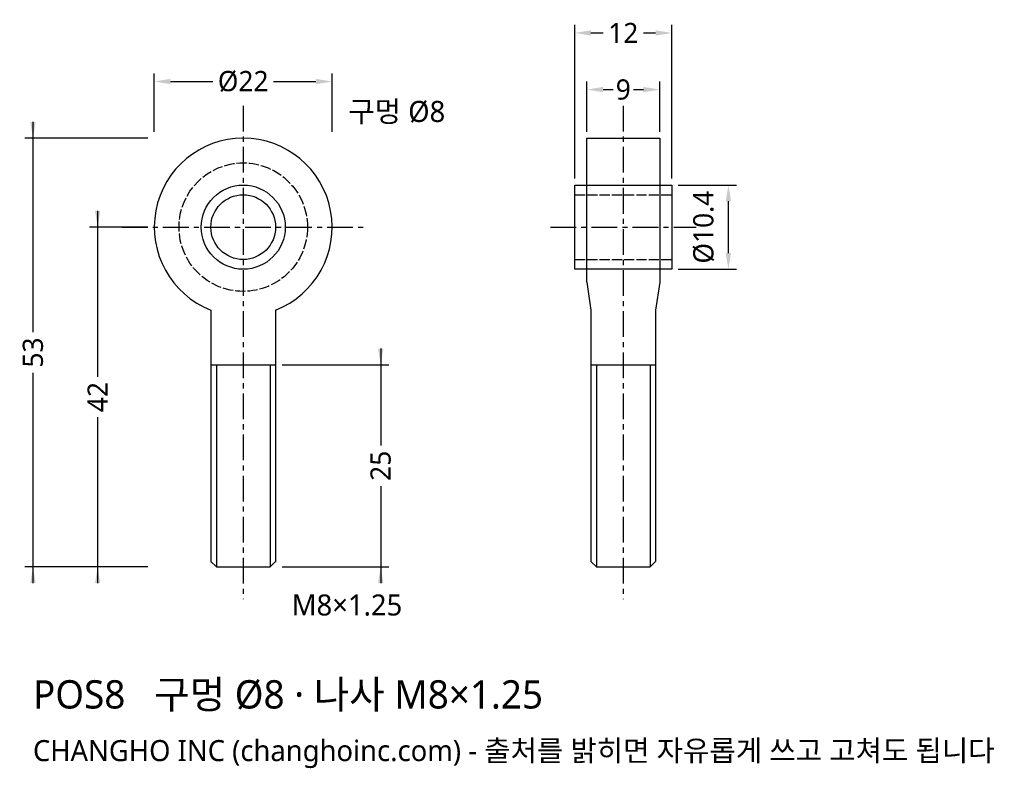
# Model space of a CAD drawing. Header units: millimetres. Extents: x -28 to 94, y -67 to 26.
import ezdxf

# ---------------------------------------------------------------- set-up
doc = ezdxf.new("R2010")
doc.units = ezdxf.units.MM
doc.linetypes.add('CENTER', pattern=[5.08, 3.175, -0.635, 0.635, -0.635])
doc.linetypes.add('DASHED', pattern=[1.524, 1.27, -0.254])
for name, color, linetype in [('나사선', 8, 'CONTINUOUS'), ('문자', 7, 'CONTINUOUS'), ('숨은선', 3, 'DASHED'), ('외형선', 7, 'CONTINUOUS'), ('중심선', 1, 'CENTER'), ('치수', 4, 'CONTINUOUS')]:
    doc.layers.add(name, color=color, linetype=linetype)
doc.styles.add('CH_KOR', font='malgun.ttf')
doc.dimstyles.new('CH_DIM', dxfattribs={"dimtxt": 2.5, "dimasz": 2, "dimexe": 1, "dimexo": 0.8, "dimgap": 0.8, "dimtad": 1, "dimdec": 1, "dimdsep": 46, "dimtxsty": 'CH_KOR', "dimcen": 2.5, "dimclrd": 4, "dimclre": 4, "dimclrt": 4, "dimazin": 3, "dimtfac": 1, "dimtmove": 0, "dimatfit": 3})

# ---------------------------------------------------------------- blocks, each defined once
blk = doc.blocks.new('_CLOSEDFILLED')
at = {"color": 0, "linetype": 'BYBLOCK'}
blk.add_solid([(-1, 0.164), (0, 0), (-1, -0.164)], dxfattribs=at)
blk = doc.blocks.new('*D1')
at = {"color": 4}
for p, q in [((-11, 11.8), (-11, 19)), ((11, 11.8), (11, 19)), ((-9, 18), (-3.75, 18)), ((3.75, 18), (9, 18))]:
    blk.add_line(p, q, dxfattribs=at)
at = {"layer": 'Defpoints'}
for p in [(-11, 18), (-11, 11), (11, 11)]:
    blk.add_point(p, dxfattribs=at)
at = {"layer": '치수', "color": 4, "xscale": 2, "yscale": 2, "rotation": 180}
blk.add_blockref('_CLOSEDFILLED', (-11, 18), dxfattribs=at)
at = {"layer": '치수', "color": 4, "xscale": 2, "yscale": 2}
blk.add_blockref('_CLOSEDFILLED', (11, 18), dxfattribs=at)
at = {"layer": '치수', "color": 4, "insert": (0, 18), "char_height": 2.5, "attachment_point": 5, "style": 'CH_KOR'}
blk.add_mtext('Ø22', dxfattribs=at)
blk = doc.blocks.new('*D2')
at = {"color": 4}
for p, q in [((-18, 2), (-18, -18.5)), ((-11.8, 0), (-19, 0)), ((-18, -23.5), (-18, -44)), ((-11.8, -42), (-19, -42))]:
    blk.add_line(p, q, dxfattribs=at)
at = {"layer": 'Defpoints'}
for p in [(-18, 0), (-11, 0), (-11, -42)]:
    blk.add_point(p, dxfattribs=at)
at = {"layer": '치수', "color": 4, "xscale": 2, "yscale": 2}
for p, rotation in [((-18, 0), 270), ((-18, -42), 90)]:
    blk.add_blockref('_CLOSEDFILLED', p, dxfattribs=dict(at, rotation=rotation))
at = {"layer": '치수', "color": 4, "insert": (-18, -21), "char_height": 2.5, "attachment_point": 5, "rotation": 90, "style": 'CH_KOR'}
blk.add_mtext('42', dxfattribs=at)
blk = doc.blocks.new('*D3')
at = {"color": 4}
for p, q in [((-26, 13), (-26, -13)), ((-11.8, 11), (-27, 11)), ((-26, -18), (-26, -44)), ((-11.8, -42), (-27, -42))]:
    blk.add_line(p, q, dxfattribs=at)
at = {"layer": 'Defpoints'}
for p in [(-26, 11), (-11, 11), (-11, -42)]:
    blk.add_point(p, dxfattribs=at)
at = {"layer": '치수', "color": 4, "xscale": 2, "yscale": 2}
for p, rotation in [((-26, 11), 270), ((-26, -42), 90)]:
    blk.add_blockref('_CLOSEDFILLED', p, dxfattribs=dict(at, rotation=rotation))
at = {"layer": '치수', "color": 4, "insert": (-26, -15.5), "char_height": 2.5, "attachment_point": 5, "rotation": 90, "style": 'CH_KOR'}
blk.add_mtext('53', dxfattribs=at)
blk = doc.blocks.new('*D4')
at = {"color": 4}
for p, q in [((17, -15), (17, -27)), ((4.8, -17), (18, -17)), ((17, -32), (17, -44)), ((4.8, -42), (18, -42))]:
    blk.add_line(p, q, dxfattribs=at)
at = {"layer": 'Defpoints'}
for p in [(4, -17), (17, -17), (4, -42)]:
    blk.add_point(p, dxfattribs=at)
at = {"layer": '치수', "color": 4, "xscale": 2, "yscale": 2}
for p, rotation in [((17, -17), 270), ((17, -42), 90)]:
    blk.add_blockref('_CLOSEDFILLED', p, dxfattribs=dict(at, rotation=rotation))
at = {"layer": '치수', "color": 4, "insert": (17, -29.5), "char_height": 2.5, "attachment_point": 5, "rotation": 90, "style": 'CH_KOR'}
blk.add_mtext('25', dxfattribs=at)
blk = doc.blocks.new('*D5')
at = {"color": 4}
for p, q in [((41, 6), (41, 25)), ((53, 6), (53, 25)), ((43, 24), (44.5, 24)), ((49.5, 24), (51, 24))]:
    blk.add_line(p, q, dxfattribs=at)
at = {"layer": 'Defpoints'}
for p in [(41, 24), (41, 5.2), (53, 5.2)]:
    blk.add_point(p, dxfattribs=at)
at = {"layer": '치수', "color": 4, "xscale": 2, "yscale": 2, "rotation": 180}
blk.add_blockref('_CLOSEDFILLED', (41, 24), dxfattribs=at)
at = {"layer": '치수', "color": 4, "xscale": 2, "yscale": 2}
blk.add_blockref('_CLOSEDFILLED', (53, 24), dxfattribs=at)
at = {"layer": '치수', "color": 4, "insert": (47, 24), "char_height": 2.5, "attachment_point": 5, "style": 'CH_KOR'}
blk.add_mtext('12', dxfattribs=at)
blk = doc.blocks.new('*D6')
at = {"color": 4}
for p, q in [((42.5, 11.8), (42.5, 18)), ((51.5, 11.8), (51.5, 18)), ((44.5, 17), (45.75, 17)), ((48.25, 17), (49.5, 17))]:
    blk.add_line(p, q, dxfattribs=at)
at = {"layer": 'Defpoints'}
for p in [(42.5, 17), (42.5, 11), (51.5, 11)]:
    blk.add_point(p, dxfattribs=at)
at = {"layer": '치수', "color": 4, "xscale": 2, "yscale": 2, "rotation": 180}
blk.add_blockref('_CLOSEDFILLED', (42.5, 17), dxfattribs=at)
at = {"layer": '치수', "color": 4, "xscale": 2, "yscale": 2}
blk.add_blockref('_CLOSEDFILLED', (51.5, 17), dxfattribs=at)
at = {"layer": '치수', "color": 4, "insert": (47, 17), "char_height": 2.5, "attachment_point": 5, "style": 'CH_KOR'}
blk.add_mtext('9', dxfattribs=at)

msp = doc.modelspace()

# ---------------------------------------------------------------- linework, layer by layer
at = {"layer": '나사선'}
for p, q in [((-4, -17), (4, -17)), ((-3.32, -17), (-3.32, -42)), ((3.32, -17), (3.32, -42)), ((43, -17), (51, -17)), ((43.68, -17), (43.68, -42)), ((50.32, -17), (50.32, -42))]:
    msp.add_line(p, q, dxfattribs=at)
at = {"layer": '숨은선'}
for p, q in [((41, 4), (53, 4)), ((41, -4), (53, -4))]:
    msp.add_line(p, q, dxfattribs=at)
msp.add_circle((0, 0), 7.94, dxfattribs=at)
at = {"layer": '외형선'}
for p, q in [((42.5, -6.82), (43, -10.25)), ((51.5, -6.82), (51, -10.25)), ((-4, -10.25), (-4, -41.4)), ((4, -10.25), (4, -41.4)), ((43, -10.25), (43, -41.32)), ((51, -10.25), (51, -41.32))]:
    msp.add_line(p, q, dxfattribs=at)
for points in [[(42.5, -6.82), (42.5, 11), (51.5, 11), (51.5, -6.82)], [(-4, -41.32), (-3.32, -42), (3.32, -42), (4, -41.32)], [(43, -41.32), (43.68, -42), (50.32, -42), (51, -41.32)]]:
    msp.add_lwpolyline(points, dxfattribs=at)
msp.add_lwpolyline([(41, -5.2), (41, 5.2), (53, 5.2), (53, -5.2)], close=True, dxfattribs=at)
for radius in [5.2, 4]:
    msp.add_circle((0, 0), radius, dxfattribs=at)
msp.add_arc((0, 0), 11, -68.6763, 248.6763, dxfattribs=at)
at = {"layer": '중심선'}
for p, q in [((0, 15), (0, -46)), ((47, 15), (47, -46)), ((-15, 0), (15, 0)), ((38, 0), (56, 0))]:
    msp.add_line(p, q, dxfattribs=at)

# ---------------------------------------------------------------- texts
at = {"layer": '문자', "style": 'CH_KOR'}
for s, height, p in [('구멍 Ø8', 2.6, (13, 13)), ('M8×1.25', 2.6, (6, -48)), ('POS8   구멍 Ø8 · 나사 M8×1.25', 3.5, (-26, -59.5)), ('CHANGHO INC (changhoinc.com) - 출처를 밝히면 자유롭게 쓰고 고쳐도 됩니다', 2.6, (-26, -66))]:
    msp.add_text(s, height=height, dxfattribs=at).set_placement(p)

# ---------------------------------------------------------------- dimensions: what is measured, and where the dimension line sits
at = {"layer": '치수'}
for base, p1, p2, picture, middle in [((41, 24), (41, 5.2), (53, 5.2), '*D5', (47, 24)), ((42.5, 17), (42.5, 11), (51.5, 11), '*D6', (47, 17))]:
    dim = msp.add_linear_dim(base=base, p1=p1, p2=p2, dimstyle='CH_DIM', override={"dimscale": 1}, dxfattribs=at)
    dim.commit()
    dim.dimension.update_dxf_attribs({"geometry": picture, "text_midpoint": middle})
dim = msp.add_linear_dim(base=(-11, 18), p1=(-11, 11), p2=(11, 11), text='Ø22', dimstyle='CH_DIM', override={"dimscale": 1}, dxfattribs=at)
dim.commit()
dim.dimension.update_dxf_attribs({"geometry": '*D1', "text_midpoint": (0, 18)})
for base, p1, p2, picture, middle in [((-26, 11), (-11, 11), (-11, -42), '*D3', (-26, -15.5)), ((-18, 0), (-11, 0), (-11, -42), '*D2', (-18, -21)), ((17, -17), (4, -17), (4, -42), '*D4', (17, -29.5))]:
    dim = msp.add_linear_dim(base=base, p1=p1, p2=p2, angle=90, dimstyle='CH_DIM', override={"dimscale": 1}, dxfattribs=at)
    dim.commit()
    dim.dimension.update_dxf_attribs({"geometry": picture, "text_midpoint": middle})
msp.add_linear_dim(base=(60, -5.2), p1=(53, -5.2), p2=(53, 5.2), angle=90, text='Ø10.4', dimstyle='CH_DIM', override={"dimscale": 1}, dxfattribs=at).render()

doc.saveas('drawing.dxf')
